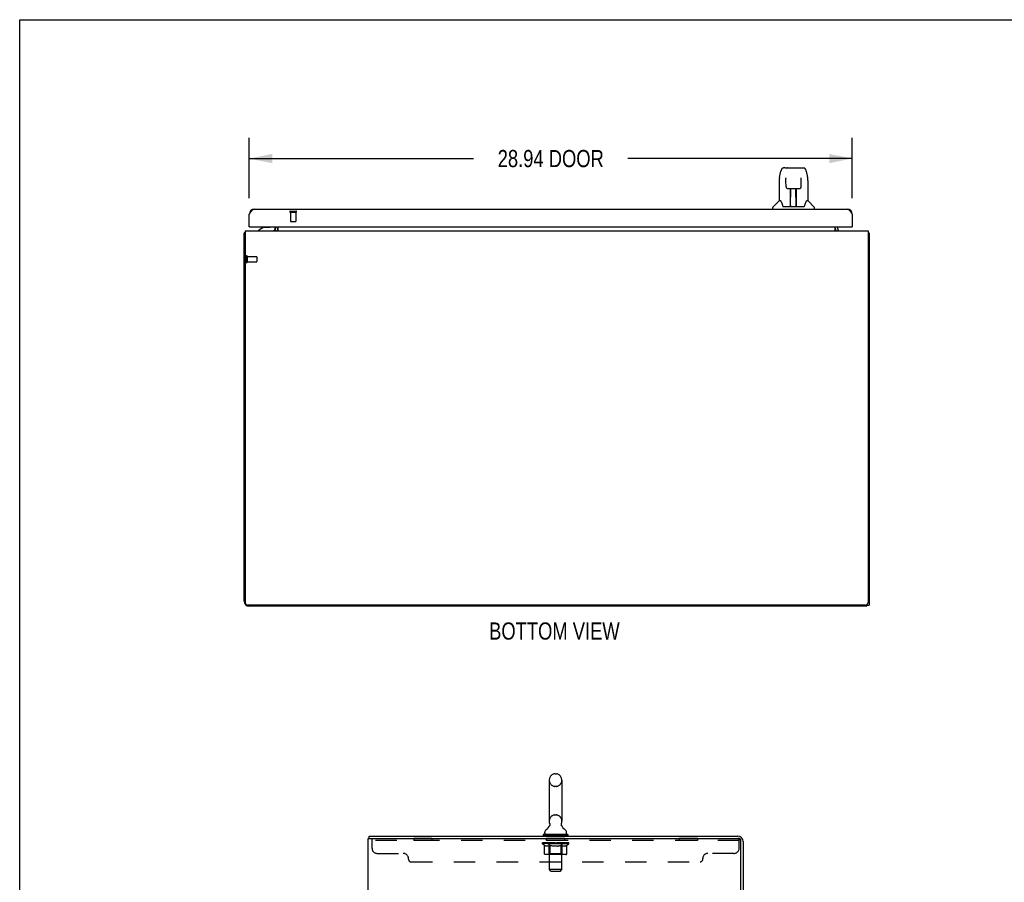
# Model space of a CAD drawing. Header units: inches. Extents: x 0 to 187, y 0 to 121.
# Tile 38 of 44: x 0 to 47, y 79 to 121. Entities that reach past the tile are written whole.
import ezdxf

# ---------------------------------------------------------------- set-up
doc = ezdxf.new("R2010")
doc.units = ezdxf.units.IN
doc.header["$LTSCALE"] = 10.270299
doc.header["$MEASUREMENT"] = 0
doc.linetypes.add('HIDDEN', pattern=[0.2, 0.1, -0.1])
doc.layers.get('0').update_dxf_attribs({"linetype": 'CONTINUOUS'})
for name, color, linetype in [('02___PRT_ALL_AXES', 7, 'CONTINUOUS'), ('DEFAULT_2', 8, 'HIDDEN'), ('DIMENSIONS', 7, 'CONTINUOUS')]:
    doc.layers.add(name, color=color, linetype=linetype)
doc.styles.get("Standard").update_dxf_attribs({"font": 'txt', "width": 0.8})
doc.dimstyles.new('DIMSTYLE_1', dxfattribs={"dimtxt": 0.823821, "dimasz": 1.098428, "dimexe": 0.09, "dimexo": 0.07, "dimgap": 0.0375, "dimtad": 0, "dimtih": 1, "dimtoh": 1, "dimzin": 4, "dimdsep": 46, "dimtxsty": 'Standard', "dimblk": '_FILLED', "dimblk1": '_FILLED', "dimblk2": '_FILLED', "dimcen": 0.09, "dimadec": 0, "dimazin": 0, "dimtfac": 1, "dimtofl": 0, "dimtmove": 0, "dimatfit": 3, "dimldrblk": '_FILLED', "dimfxl": 0, "dimtolj": 1, "dimtzin": 4, "dimarcsym": 0})

# ---------------------------------------------------------------- blocks, each defined once
blk = doc.blocks.new('_FILLED')
at = {"color": 0, "linetype": 'ByBlock'}
blk.add_solid([(0, 0), (-1, 0.2), (-1, -0.2)], dxfattribs=at)
blk = doc.blocks.new('*D3')
at = {"layer": 'DIMENSIONS', "color": 2, "linetype": 'Continuous'}
for p, q in [((11.022, 112.266), (11.022, 115.154)), ((39.96, 112.266), (39.96, 115.154)), ((11.022, 114.166), (21.784, 114.166)), ((39.96, 114.166), (29.198, 114.166))]:
    blk.add_line(p, q, dxfattribs=at)
at = {"layer": 'DIMENSIONS', "color": 2, "linetype": 'Continuous', "xscale": 1.0984277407, "yscale": 1.0984277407, "zscale": 1.0984277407, "rotation": 180}
blk.add_blockref('_FILLED', (11.022, 114.166), dxfattribs=at)
at = {"layer": 'DIMENSIONS', "color": 2, "linetype": 'Continuous', "xscale": 1.0984277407, "yscale": 1.0984277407, "zscale": 1.0984277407}
blk.add_blockref('_FILLED', (39.96, 114.166), dxfattribs=at)
at = {"layer": 'DIMENSIONS', "color": 2, "linetype": 'Continuous', "insert": (25.491, 114.577), "char_height": 0.8238, "width": 6.59057, "attachment_point": 2, "line_spacing_factor": 0.9}
blk.add_mtext('28.94 DOOR', dxfattribs=at)

msp = doc.modelspace()

# ---------------------------------------------------------------- linework, layer by layer
at = {"color": 7, "linetype": 'Continuous'}
for p, q in [((0, 0), (0, 120.827)), ((0, 120.827), (186.733, 120.827)), ((36.473, 113.252), (36.538, 113.558)), ((36.743, 113.712), (36.662, 113.712)), ((36.744, 113.712), (37.632, 113.712)), ((36.749, 113.712), (36.747, 113.712)), ((36.854, 113.724), (37.44, 113.724)), ((37.756, 113.558), (37.821, 113.252)), ((36.458, 113.109), (36.458, 112.137)), ((36.781, 113.2), (36.761, 113.2)), ((36.78, 113.237), (36.78, 113.233)), ((36.78, 113.233), (36.78, 113.229)), ((36.78, 113.229), (36.78, 113.221)), ((36.78, 113.221), (36.78, 113.211)), ((36.782, 113.089), (36.78, 113.211)), ((36.787, 112.806), (36.782, 113.089)), ((37.507, 112.806), (37.514, 113.218)), ((37.533, 113.2), (37.513, 113.2)), ((37.514, 113.226), (37.514, 113.231)), ((37.514, 113.218), (37.514, 113.226)), ((37.827, 113.221), (37.821, 113.252)), ((37.836, 113.109), (37.836, 112.137)), ((36.859, 112.728), (36.867, 112.728)), ((36.868, 112.728), (36.988, 112.728)), ((36.998, 111.882), (37.013, 112.729)), ((37.005, 112.313), (37.005, 112.729)), ((37.01, 112.582), (37.005, 112.582)), ((37.009, 112.504), (37.005, 112.504)), ((37.008, 112.492), (37.005, 112.492)), ((37.024, 112.729), (37.27, 112.729)), ((37.273, 111.862), (37.258, 112.729)), ((37.289, 112.582), (37.26, 112.582)), ((37.289, 112.504), (37.262, 112.504)), ((37.289, 112.492), (37.262, 112.492)), ((37.289, 111.862), (37.289, 112.729)), ((37.306, 112.728), (37.426, 112.728)), ((36.452, 112.132), (36.155, 111.834)), ((36.531, 112.137), (36.458, 112.137)), ((36.528, 112.137), (36.533, 112.128)), ((37.266, 112.263), (37.289, 112.263)), ((37.289, 112.259), (37.266, 112.259)), ((37.761, 112.127), (37.766, 112.136)), ((37.836, 112.137), (37.763, 112.137)), ((37.842, 112.132), (38.139, 111.834)), ((36.143, 111.744), (36.143, 111.806)), ((36.594, 111.973), (36.608, 111.925)), ((36.608, 111.925), (36.611, 111.918)), ((36.626, 111.885), (36.631, 111.878)), ((36.661, 111.862), (37.633, 111.862)), ((36.999, 111.934), (36.998, 111.908)), ((37.005, 111.862), (37.005, 111.866)), ((37.272, 111.908), (37.272, 111.934)), ((37.683, 111.917), (37.686, 111.925)), ((38.151, 111.744), (38.151, 111.806)), ((11.042, 110.89), (11.022, 110.89)), ((11.721, 110.867), (11.483, 110.729)), ((11.483, 110.69), (11.483, 110.729)), ((11.619, 110.808), (11.619, 110.819)), ((11.619, 110.819), (11.639, 110.819)), ((11.721, 110.867), (11.995, 110.867)), ((12.251, 110.729), (12.251, 110.729)), ((12.288, 110.691), (12.254, 110.726)), ((12.27, 110.847), (12.27, 110.89)), ((39.256, 110.691), (39.29, 110.726)), ((39.94, 110.89), (39.96, 110.89)), ((10.824, 110.586), (10.772, 110.586)), ((40.72, 110.586), (40.772, 110.586)), ((40.668, 92.69), (40.668, 92.765)), ((40.668, 92.742), (40.772, 92.742)), ((25.68, 84.646), (25.767, 84.646)), ((25.417, 84.346), (25.417, 82.371)), ((26.029, 84.346), (26.029, 82.371)), ((25.2, 81.799), (25.2, 81.839)), ((25.432, 82.152), (25.43, 82.147)), ((26.246, 81.799), (26.246, 81.839)), ((16.775, 81.548), (16.775, 81.652)), ((25.128, 81.73), (25.128, 81.688)), ((26.318, 81.73), (25.128, 81.73)), ((26.318, 81.688), (25.128, 81.688)), ((25.173, 81.688), (25.173, 81.652)), ((26.273, 81.688), (26.273, 81.652)), ((26.318, 81.73), (26.318, 81.688))]:
    msp.add_line(p, q, dxfattribs=at)
at = {"color": 3, "linetype": 'Continuous'}
for p, q in [((11.269, 111.744), (39.713, 111.744)), ((11.022, 110.89), (11.022, 111.497)), ((39.96, 111.497), (39.96, 110.89)), ((10.824, 110.69), (10.824, 92.867)), ((10.824, 110.69), (40.72, 110.69)), ((11.042, 110.89), (39.94, 110.89)), ((12.251, 110.729), (12.252, 110.728)), ((12.252, 110.728), (12.252, 110.727)), ((12.252, 110.727), (12.257, 110.721)), ((12.257, 110.721), (12.259, 110.719)), ((12.293, 110.832), (12.293, 110.89)), ((12.397, 110.89), (12.397, 110.69)), ((39.147, 110.69), (39.147, 110.89)), ((39.251, 110.89), (39.251, 110.832)), ((39.292, 110.727), (39.287, 110.721)), ((39.293, 110.729), (39.292, 110.728)), ((39.292, 110.728), (39.292, 110.727)), ((40.72, 110.69), (40.72, 92.867)), ((10.772, 92.936), (10.772, 110.586)), ((40.772, 110.586), (40.772, 92.742)), ((40.595, 92.742), (10.949, 92.742)), ((40.668, 92.69), (11.019, 92.69)), ((16.723, 9.756), (16.723, 81.548)), ((16.723, 81.548), (34.476, 81.548)), ((16.775, 81.652), (34.477, 81.652)), ((34.619, 78.4), (34.619, 81.405)), ((34.723, 81.406), (34.723, 78.399))]:
    msp.add_line(p, q, dxfattribs=at)
at = {"color": 7, "linetype": 'Continuous'}
for points in [[(36.662, 113.712), (36.658, 113.712), (36.643, 113.71), (36.628, 113.706), (36.614, 113.699), (36.602, 113.69), (36.591, 113.68), (36.582, 113.669), (36.573, 113.657), (36.566, 113.643), (36.559, 113.629), (36.553, 113.612), (36.547, 113.594), (36.542, 113.573), (36.538, 113.558)], [(37.732, 113.635), (37.726, 113.647), (37.719, 113.659), (37.712, 113.669), (37.704, 113.679), (37.694, 113.688), (37.684, 113.696), (37.672, 113.703), (37.66, 113.708), (37.646, 113.711), (37.632, 113.712)], [(37.756, 113.558), (37.753, 113.57), (37.748, 113.589), (37.743, 113.606), (37.738, 113.621), (37.732, 113.635)], [(36.473, 113.252), (36.467, 113.22), (36.462, 113.178), (36.459, 113.136), (36.458, 113.109)], [(36.779, 113.241), (36.779, 113.241), (36.779, 113.241), (36.779, 113.241), (36.78, 113.24), (36.78, 113.239), (36.78, 113.238), (36.78, 113.237)], [(37.514, 113.231), (37.514, 113.235), (37.514, 113.237), (37.514, 113.238), (37.514, 113.239), (37.515, 113.24), (37.515, 113.241), (37.515, 113.241)], [(37.836, 113.109), (37.835, 113.137), (37.832, 113.179), (37.827, 113.221)], [(36.787, 112.806), (36.789, 112.794), (36.792, 112.781), (36.797, 112.769), (36.805, 112.758), (36.814, 112.748), (36.824, 112.741), (36.835, 112.735), (36.847, 112.73), (36.859, 112.728)], [(36.988, 112.728), (36.991, 112.728), (37, 112.728), (37.009, 112.729)], [(37.009, 112.729), (37.018, 112.729), (37.024, 112.729)], [(37.27, 112.729), (37.278, 112.729), (37.287, 112.729)], [(37.287, 112.729), (37.295, 112.728), (37.304, 112.728), (37.306, 112.728)], [(37.427, 112.728), (37.436, 112.728), (37.448, 112.731), (37.46, 112.735), (37.471, 112.741), (37.482, 112.749), (37.49, 112.759), (37.497, 112.77), (37.503, 112.782), (37.506, 112.795), (37.507, 112.806)], [(36.533, 112.128), (36.547, 112.1), (36.562, 112.064), (36.577, 112.022), (36.594, 111.973)], [(37.686, 111.925), (37.7, 111.971), (37.716, 112.02), (37.731, 112.062), (37.747, 112.099), (37.761, 112.127)], [(36.611, 111.918), (36.616, 111.905), (36.621, 111.894), (36.626, 111.885)], [(36.631, 111.878), (36.637, 111.872), (36.644, 111.867), (36.651, 111.863), (36.659, 111.862), (36.661, 111.862)], [(37.633, 111.862), (37.634, 111.862), (37.642, 111.863), (37.65, 111.866), (37.657, 111.871)], [(37.657, 111.871), (37.663, 111.877), (37.668, 111.885)], [(37.668, 111.885), (37.673, 111.894), (37.678, 111.904), (37.683, 111.917)], [(25.437, 82.264), (25.438, 82.26), (25.44, 82.255), (25.441, 82.25), (25.442, 82.245), (25.443, 82.24), (25.444, 82.235), (25.445, 82.23), (25.445, 82.225), (25.446, 82.22), (25.446, 82.215), (25.446, 82.21), (25.446, 82.205), (25.445, 82.2), (25.445, 82.195), (25.444, 82.19), (25.443, 82.185), (25.442, 82.18), (25.441, 82.175), (25.439, 82.17), (25.438, 82.166), (25.436, 82.161), (25.434, 82.156), (25.432, 82.152)], [(26.017, 82.147), (26.015, 82.152), (26.013, 82.156), (26.011, 82.161), (26.009, 82.166), (26.007, 82.17), (26.006, 82.175), (26.005, 82.18), (26.004, 82.185), (26.003, 82.19), (26.002, 82.195), (26.001, 82.2), (26.001, 82.205), (26.001, 82.21), (26.001, 82.215), (26.001, 82.22), (26.001, 82.225), (26.002, 82.23), (26.003, 82.235), (26.003, 82.24), (26.004, 82.245), (26.006, 82.25), (26.007, 82.255), (26.009, 82.26), (26.01, 82.264)]]:
    msp.add_lwpolyline(points, dxfattribs=at)
at = {"color": 3, "linetype": 'Continuous'}
for points in [[(11.022, 111.497), (11.032, 111.513), (11.043, 111.529), (11.053, 111.545), (11.063, 111.561), (11.073, 111.576), (11.084, 111.592), (11.094, 111.606), (11.104, 111.621), (11.114, 111.634), (11.125, 111.647), (11.135, 111.66), (11.145, 111.672), (11.156, 111.683), (11.166, 111.693), (11.176, 111.702), (11.186, 111.711), (11.197, 111.718), (11.207, 111.725), (11.217, 111.731), (11.227, 111.735), (11.238, 111.739), (11.248, 111.742), (11.258, 111.743), (11.269, 111.744)], [(39.713, 111.744), (39.723, 111.743), (39.734, 111.742), (39.744, 111.739), (39.754, 111.735), (39.764, 111.731), (39.775, 111.725), (39.785, 111.718), (39.795, 111.711), (39.805, 111.702), (39.816, 111.693), (39.826, 111.683), (39.836, 111.672), (39.847, 111.66), (39.857, 111.647), (39.867, 111.634), (39.877, 111.621), (39.888, 111.606), (39.898, 111.592), (39.908, 111.576), (39.918, 111.561), (39.929, 111.545), (39.939, 111.529), (39.949, 111.513), (39.96, 111.497)], [(10.808, 110.602), (10.8, 110.6), (10.796, 110.599), (10.793, 110.598), (10.79, 110.598), (10.787, 110.597), (10.784, 110.596), (10.781, 110.595), (10.779, 110.594), (10.777, 110.593), (10.776, 110.592), (10.774, 110.591), (10.773, 110.59), (10.773, 110.589), (10.772, 110.587), (10.772, 110.586)], [(10.824, 110.606), (10.824, 110.606), (10.82, 110.604), (10.816, 110.603), (10.812, 110.602), (10.808, 110.602)], [(12.25, 110.73), (12.25, 110.73), (12.25, 110.73), (12.251, 110.729), (12.251, 110.729)], [(12.259, 110.719), (12.26, 110.717), (12.262, 110.715), (12.263, 110.713), (12.265, 110.71)], [(12.265, 110.71), (12.267, 110.708), (12.27, 110.706), (12.272, 110.703), (12.274, 110.701), (12.276, 110.699), (12.279, 110.697)], [(12.279, 110.697), (12.281, 110.695), (12.283, 110.693), (12.286, 110.692), (12.288, 110.691)], [(39.281, 110.713), (39.279, 110.71), (39.277, 110.708), (39.275, 110.706), (39.272, 110.703), (39.27, 110.701), (39.268, 110.699), (39.265, 110.696), (39.263, 110.695), (39.261, 110.693), (39.258, 110.692), (39.256, 110.691)], [(39.287, 110.721), (39.285, 110.719), (39.284, 110.717), (39.282, 110.715), (39.281, 110.713)], [(39.294, 110.73), (39.294, 110.73), (39.294, 110.73), (39.293, 110.729), (39.293, 110.729)], [(40.72, 110.606), (40.72, 110.606), (40.724, 110.604), (40.728, 110.603), (40.732, 110.602), (40.737, 110.602), (40.744, 110.6)], [(40.744, 110.6), (40.748, 110.599), (40.751, 110.598), (40.754, 110.598), (40.757, 110.597), (40.76, 110.596), (40.763, 110.595), (40.765, 110.594), (40.767, 110.593), (40.769, 110.592), (40.77, 110.591), (40.771, 110.59), (40.771, 110.589), (40.772, 110.587), (40.772, 110.586)]]:
    msp.add_lwpolyline(points, dxfattribs=at)
at = {"color": 7, "linetype": 'Continuous'}
for centre, radius, start, end in [((36.854, 113.704), 0.0197, 90, 156.393), ((37.44, 113.704), 0.0197, 23.607, 90), ((36.466, 112.118), 0.0197, 97.5, 135), ((37.828, 112.118), 0.0197, 45, 82.5), ((36.182, 111.806), 0.0394, 135, 180), ((37.017, 111.882), 0.0197, 179, 270), ((37.017, 111.882), 0.0197, 260.739, 269.9232), ((37.253, 111.882), 0.0197, 270, 1), ((37.253, 111.882), 0.0197, 270.0771, 272.6469), ((38.112, 111.806), 0.0394, 0, 45), ((11.734, 110.804), 0.116, 132.3901, 172.413), ((11.995, 110.965), 0.0984, 270, 309.7551), ((11.94, 110.804), 0.116, 37.5313, 47.6099), ((12.113, 110.847), 0.157, 270, 360), ((12.151, 110.832), 0.246, 324.6735, 360), ((39.394, 110.832), 0.246, 180, 215.3265), ((25.723, 84.346), 0.306, 105.6303, 180), ((25.68, 84.502), 0.144, 90, 105.6303), ((25.767, 84.502), 0.144, 74.3697, 90), ((25.723, 84.346), 0.306, 0, 74.3697), ((25.723, 82.371), 0.306, 180, 200.4871), ((25.723, 82.371), 0.306, 339.5129, 360), ((25.344, 81.839), 0.144, 124.6626, 180), ((25.269, 81.799), 0.069, 180, 270), ((24.965, 82.387), 0.523, 304.6624, 336.9318), ((26.482, 82.387), 0.523, 203.0682, 235.3376), ((26.177, 81.799), 0.069, 270, 360), ((26.103, 81.839), 0.144, 0, 55.3374)]:
    msp.add_arc(centre, radius, start, end, dxfattribs=at)
at = {"color": 3, "linetype": 'Continuous'}
for centre, radius, start, end in [((11.269, 111.497), 0.246, 90, 180), ((39.713, 111.497), 0.246, 0, 90), ((11.042, 110.91), 0.02, 180, 270), ((12.151, 110.832), 0.142, 270, 360), ((39.394, 110.832), 0.142, 180, 270), ((39.94, 110.91), 0.02, 270, 360), ((11.019, 92.936), 0.246, 180, 270), ((10.949, 92.867), 0.125, 180, 270), ((40.595, 92.867), 0.125, 270, 360), ((34.476, 81.405), 0.143, 0, 90), ((34.477, 81.406), 0.246, 0, 90)]:
    msp.add_arc(centre, radius, start, end, dxfattribs=at)
at = {"color": 7, "linetype": 'Continuous'}
for centre, start_param, end_param in [((36.997, 111.901), -2.940151, -2.835574), ((37.273, 111.901), -3.447611, -3.141593)]:
    msp.add_ellipse(centre, major_axis=(0, 0.0394), ratio=1, start_param=start_param, end_param=end_param, dxfattribs=at)
at = {"layer": '02___PRT_ALL_AXES', "color": 8, "linetype": 'HIDDEN'}
for p, q in [((13.002, 111.597), (13.002, 111.15)), ((13.002, 111.597), (13.25, 111.597)), ((13.25, 111.597), (13.25, 111.15)), ((10.919, 109.46), (10.919, 109.212)), ((10.919, 109.46), (11.366, 109.46)), ((10.919, 109.212), (11.366, 109.212)), ((18.911, 81.548), (18.911, 81.444)), ((19.786, 81.548), (18.911, 81.548)), ((19.786, 81.444), (18.911, 81.444)), ((19.786, 81.548), (19.786, 81.444)), ((25.286, 81.444), (25.286, 81.548)), ((26.161, 81.548), (25.286, 81.548)), ((26.161, 81.444), (25.286, 81.444)), ((26.161, 81.444), (26.161, 81.548)), ((31.661, 81.548), (31.661, 81.444)), ((32.536, 81.548), (31.661, 81.548)), ((32.536, 81.444), (31.661, 81.444)), ((32.536, 81.548), (32.536, 81.444))]:
    msp.add_line(p, q, dxfattribs=at)
at = {"layer": 'DEFAULT_2', "color": 8, "linetype": 'HIDDEN'}
for p, q in [((12.984, 111.64), (13.268, 111.64)), ((12.984, 111.597), (13.268, 111.597)), ((13.012, 111.14), (13.24, 111.14)), ((10.876, 109.478), (10.876, 109.194)), ((10.919, 109.478), (10.919, 109.194)), ((11.376, 109.45), (11.376, 109.222)), ((25.68, 84.046), (25.767, 84.046)), ((25.68, 82.671), (25.767, 82.671)), ((16.911, 81.078), (16.911, 81.548)), ((34.536, 81.444), (16.911, 81.444)), ((25.09, 81.283), (25.09, 81.33)), ((25.1, 81.324), (25.1, 81.33)), ((25.108, 81.32), (25.108, 81.324)), ((25.108, 81.32), (26.338, 81.32)), ((25.117, 81.32), (25.117, 81.324)), ((25.118, 81.32), (25.118, 81.324)), ((25.128, 81.324), (25.128, 81.33)), ((25.145, 81.32), (25.145, 81.324)), ((25.146, 81.32), (25.146, 81.324)), ((25.175, 81.324), (25.175, 81.33)), ((25.189, 81.32), (25.189, 81.324)), ((25.192, 81.32), (25.192, 81.324)), ((25.396, 81.323), (25.195, 81.323)), ((25.238, 81.324), (25.238, 81.33)), ((25.24, 81.32), (25.24, 81.323)), ((25.24, 81.32), (25.24, 81.323)), ((25.243, 81.32), (25.243, 81.323)), ((25.25, 81.32), (25.25, 81.324)), ((25.251, 81.32), (25.251, 81.323)), ((25.254, 81.32), (25.254, 81.324)), ((25.257, 81.32), (25.257, 81.324)), ((25.262, 81.32), (25.262, 81.323)), ((25.276, 81.32), (25.276, 81.323)), ((25.294, 81.32), (25.294, 81.326)), ((25.294, 81.32), (25.294, 81.323)), ((25.315, 81.32), (25.315, 81.323)), ((25.315, 81.32), (25.315, 81.323)), ((25.316, 81.324), (25.316, 81.33)), ((25.326, 81.32), (25.326, 81.324)), ((25.33, 81.32), (25.33, 81.324)), ((25.339, 81.32), (25.339, 81.323)), ((25.351, 81.32), (25.351, 81.327)), ((25.366, 81.32), (25.366, 81.323)), ((25.369, 81.32), (25.369, 81.323)), ((25.396, 81.32), (25.396, 81.323)), ((25.398, 81.73), (25.398, 81.652)), ((25.463, 81.323), (25.401, 81.323)), ((25.407, 81.324), (25.407, 81.33)), ((25.413, 81.32), (25.413, 81.324)), ((25.418, 81.32), (25.418, 81.324)), ((25.423, 80.049), (25.423, 81.696)), ((25.424, 81.32), (25.424, 81.329)), ((25.428, 81.32), (25.428, 81.323)), ((25.439, 81.32), (25.439, 81.323)), ((25.463, 81.32), (25.463, 81.323)), ((25.538, 81.323), (25.479, 81.323)), ((25.499, 81.32), (25.499, 81.323)), ((25.507, 81.324), (25.507, 81.33)), ((25.51, 81.32), (25.51, 81.324)), ((25.513, 81.32), (25.513, 81.33)), ((25.516, 81.32), (25.516, 81.324)), ((25.523, 81.32), (25.523, 81.324)), ((25.538, 81.32), (25.538, 81.323)), ((25.619, 81.323), (25.564, 81.323)), ((25.577, 81.32), (25.577, 81.323)), ((25.609, 81.323), (25.723, 81.33)), ((25.613, 81.324), (25.613, 81.33)), ((25.614, 81.33), (25.613, 81.33)), ((25.614, 81.324), (25.614, 81.33)), ((25.614, 81.32), (25.614, 81.324)), ((25.618, 81.32), (25.618, 81.324)), ((25.619, 81.32), (25.619, 81.324)), ((25.619, 81.32), (25.619, 81.323)), ((25.702, 81.323), (25.654, 81.323)), ((25.66, 81.32), (25.66, 81.323)), ((25.703, 81.32), (25.703, 81.323)), ((25.721, 81.324), (25.721, 81.324)), ((25.721, 81.32), (25.721, 81.324)), ((25.721, 81.32), (25.721, 81.324)), ((25.723, 81.324), (25.723, 81.33)), ((25.723, 81.33), (25.838, 81.323)), ((25.726, 81.32), (25.726, 81.324)), ((25.726, 81.32), (25.726, 81.324)), ((25.726, 81.324), (25.726, 81.324)), ((25.744, 81.32), (25.744, 81.323)), ((25.744, 81.323), (25.792, 81.323)), ((25.787, 81.32), (25.787, 81.323)), ((25.827, 81.32), (25.827, 81.324)), ((25.828, 81.32), (25.828, 81.323)), ((25.828, 81.323), (25.882, 81.323)), ((25.829, 81.32), (25.829, 81.324)), ((25.833, 81.324), (25.833, 81.33)), ((25.833, 81.324), (25.833, 81.33)), ((25.833, 81.33), (25.833, 81.33)), ((25.833, 81.32), (25.833, 81.324)), ((25.869, 81.32), (25.869, 81.323)), ((25.908, 81.32), (25.908, 81.323)), ((25.908, 81.323), (25.967, 81.323)), ((25.924, 81.32), (25.924, 81.324)), ((25.931, 81.32), (25.931, 81.324)), ((25.934, 81.32), (25.934, 81.33)), ((25.936, 81.32), (25.936, 81.324)), ((25.94, 81.324), (25.94, 81.33)), ((25.947, 81.32), (25.947, 81.323)), ((25.983, 81.32), (25.983, 81.323)), ((25.983, 81.323), (26.045, 81.323)), ((26.007, 81.32), (26.007, 81.323)), ((26.018, 81.32), (26.018, 81.323)), ((26.022, 81.32), (26.022, 81.329)), ((26.023, 80.049), (26.023, 81.696)), ((26.028, 81.32), (26.028, 81.324)), ((26.033, 81.32), (26.033, 81.324)), ((26.04, 81.324), (26.04, 81.33)), ((26.048, 81.73), (26.048, 81.652)), ((26.05, 81.32), (26.05, 81.323)), ((26.05, 81.323), (26.357, 81.323)), ((26.077, 81.32), (26.077, 81.323)), ((26.081, 81.32), (26.081, 81.323)), ((26.096, 81.32), (26.096, 81.327)), ((26.107, 81.32), (26.107, 81.323)), ((26.117, 81.32), (26.117, 81.324)), ((26.121, 81.32), (26.121, 81.324)), ((26.13, 81.324), (26.13, 81.33)), ((26.132, 81.32), (26.132, 81.323)), ((26.132, 81.32), (26.132, 81.323)), ((26.152, 81.32), (26.152, 81.326)), ((26.153, 81.32), (26.153, 81.323)), ((26.171, 81.32), (26.171, 81.323)), ((26.185, 81.32), (26.185, 81.323)), ((26.189, 81.32), (26.189, 81.324)), ((26.193, 81.32), (26.193, 81.324)), ((26.196, 81.32), (26.196, 81.324)), ((26.196, 81.32), (26.196, 81.323)), ((26.203, 81.32), (26.203, 81.323)), ((26.206, 81.32), (26.206, 81.323)), ((26.207, 81.32), (26.207, 81.323)), ((26.208, 81.324), (26.208, 81.33)), ((26.235, 81.327), (26.356, 81.328)), ((26.235, 81.323), (26.235, 81.327)), ((26.255, 81.32), (26.255, 81.324)), ((26.257, 81.32), (26.257, 81.324)), ((26.272, 81.324), (26.272, 81.33)), ((26.3, 81.32), (26.3, 81.324)), ((26.302, 81.32), (26.302, 81.324)), ((26.318, 81.324), (26.318, 81.33)), ((26.328, 81.32), (26.328, 81.324)), ((26.329, 81.32), (26.329, 81.324)), ((26.338, 81.32), (26.338, 81.324)), ((26.347, 81.324), (26.347, 81.33)), ((26.356, 81.323), (26.356, 81.328)), ((26.357, 81.283), (26.357, 81.324)), ((34.476, 81.548), (34.536, 81.548)), ((34.536, 81.078), (34.536, 81.548)), ((17.161, 80.828), (18.411, 80.828)), ((25.189, 81.214), (25.09, 81.283)), ((26.357, 81.283), (25.09, 81.283)), ((25.189, 80.809), (25.189, 81.214)), ((25.189, 81.214), (25.203, 81.205)), ((25.217, 81.196), (25.203, 81.205)), ((25.231, 81.189), (25.217, 81.196)), ((25.244, 81.182), (25.231, 81.189)), ((25.258, 81.177), (25.244, 81.182)), ((25.271, 81.172), (25.257, 81.177)), ((25.375, 81.172), (25.271, 81.172)), ((25.375, 81.172), (25.388, 81.177)), ((25.402, 81.182), (25.388, 81.177)), ((25.415, 81.189), (25.402, 81.182)), ((25.411, 80.812), (25.411, 81.28)), ((25.429, 81.196), (25.415, 81.189)), ((25.443, 81.205), (25.429, 81.196)), ((25.457, 81.214), (25.443, 81.205)), ((25.457, 80.809), (25.457, 81.214)), ((25.457, 81.214), (25.486, 81.205)), ((25.514, 81.196), (25.485, 81.205)), ((25.542, 81.189), (25.514, 81.196)), ((25.57, 81.182), (25.542, 81.189)), ((25.597, 81.176), (25.569, 81.182)), ((25.624, 81.172), (25.597, 81.177)), ((25.822, 81.172), (25.624, 81.172)), ((25.822, 81.172), (25.85, 81.177)), ((25.878, 81.182), (25.85, 81.177)), ((25.906, 81.189), (25.878, 81.182)), ((25.935, 81.197), (25.906, 81.189)), ((25.963, 81.205), (25.934, 81.197)), ((25.992, 81.215), (25.963, 81.205)), ((25.992, 80.809), (25.992, 81.215)), ((25.992, 81.215), (26.007, 81.205)), ((26.022, 81.196), (26.007, 81.205)), ((26.036, 81.189), (26.021, 81.197)), ((26.036, 80.812), (26.036, 81.28)), ((26.05, 81.182), (26.036, 81.189)), ((26.065, 81.176), (26.05, 81.182)), ((26.079, 81.172), (26.064, 81.176)), ((26.173, 81.172), (26.079, 81.172)), ((26.173, 81.172), (26.187, 81.177)), ((26.201, 81.182), (26.187, 81.176)), ((26.216, 81.189), (26.201, 81.182)), ((26.23, 81.197), (26.215, 81.189)), ((26.245, 81.206), (26.23, 81.197)), ((26.26, 81.216), (26.245, 81.206)), ((26.26, 81.216), (26.357, 81.283)), ((26.26, 80.809), (26.26, 81.216)), ((34.286, 80.828), (33.036, 80.828)), ((18.661, 80.548), (18.661, 80.578)), ((18.786, 80.423), (32.661, 80.423)), ((26.217, 80.772), (25.232, 80.772)), ((25.411, 80.812), (25.371, 80.772)), ((26.036, 80.812), (25.411, 80.812)), ((25.468, 80.776), (25.466, 80.779)), ((25.476, 80.772), (25.473, 80.773)), ((26.036, 80.812), (26.076, 80.772)), ((32.786, 80.548), (32.786, 80.578)), ((25.492, 79.98), (25.423, 80.049)), ((26.023, 80.049), (25.423, 80.049)), ((25.492, 79.98), (25.954, 79.98)), ((25.954, 79.98), (26.023, 80.049))]:
    msp.add_line(p, q, dxfattribs=at)
for points in [[(25.232, 80.772), (25.227, 80.772), (25.222, 80.773), (25.217, 80.774), (25.212, 80.776), (25.207, 80.779), (25.203, 80.782), (25.199, 80.785), (25.196, 80.789), (25.193, 80.794), (25.191, 80.799), (25.19, 80.804), (25.189, 80.809)], [(25.458, 80.799), (25.457, 80.804), (25.457, 80.809)], [(25.459, 80.794), (25.458, 80.799), (25.457, 80.804), (25.457, 80.809)], [(25.471, 80.774), (25.468, 80.776), (25.466, 80.779), (25.464, 80.782), (25.462, 80.785), (25.46, 80.789), (25.459, 80.794)], [(25.464, 80.782), (25.462, 80.785), (25.46, 80.789)], [(25.478, 80.772), (25.476, 80.772), (25.473, 80.773), (25.471, 80.774)], [(25.971, 80.772), (25.973, 80.772), (25.976, 80.773), (25.978, 80.774), (25.981, 80.776), (25.983, 80.779), (25.985, 80.782), (25.987, 80.785), (25.989, 80.789), (25.99, 80.794), (25.991, 80.799), (25.992, 80.804), (25.992, 80.809)], [(26.217, 80.772), (26.222, 80.772), (26.227, 80.773), (26.232, 80.774), (26.237, 80.776), (26.242, 80.779), (26.246, 80.782), (26.25, 80.785), (26.253, 80.789), (26.256, 80.794), (26.258, 80.799), (26.259, 80.804), (26.26, 80.809)]]:
    msp.add_lwpolyline(points, dxfattribs=at)
for centre, radius, start, end in [((12.984, 111.618), 0.0215, 90, 270), ((13.268, 111.618), 0.0215, 270, 90), ((13.012, 111.15), 0.01, 180, 270), ((13.24, 111.15), 0.01, 270, 360), ((10.898, 109.478), 0.0215, 0, 180), ((10.898, 109.194), 0.0215, 180, 360), ((11.366, 109.45), 0.01, 0, 90), ((11.366, 109.222), 0.01, 270, 360), ((25.723, 84.346), 0.306, 180, 254.3697), ((25.723, 84.346), 0.306, 285.6303, 360), ((25.68, 84.189), 0.144, 254.3697, 270), ((25.767, 84.189), 0.144, 270, 285.6303), ((25.723, 82.371), 0.306, 105.6303, 180), ((25.68, 82.527), 0.144, 90, 105.6303), ((25.767, 82.527), 0.144, 74.3697, 90), ((25.723, 82.371), 0.306, 0, 74.3697), ((25.371, 81.28), 0.0398, 0, 90), ((25.389, 81.696), 0.0345, 0, 90), ((26.058, 81.696), 0.0345, 90, 180), ((26.076, 81.28), 0.0398, 90, 180), ((17.161, 81.078), 0.25, 180, 270), ((18.411, 80.578), 0.25, 0, 90), ((33.036, 80.578), 0.25, 90, 180), ((34.286, 81.078), 0.25, 270, 360), ((18.786, 80.548), 0.125, 180, 270), ((32.661, 80.548), 0.125, 270, 360)]:
    msp.add_arc(centre, radius, start, end, dxfattribs=at)
for centre, major_axis, ratio, start_param, end_param in [((25.723, 81.33), (0.633, 0.007), 0.05963, 2.96643, 3.140963), ((25.07, 81.318), (0.198, 0), 0.060556, 0.430652, 1.470503), ((25.723, 81.33), (0.633, 0), 0.060556, 3.141593, 3.316126), ((25.07, 81.312), (0.198, 0.002), 0.05963, 1.376596, 1.469874), ((25.723, 81.33), (0.633, 0.013), 0.05688, 2.791345, 2.965878), ((25.114, 81.318), (0.198, -0.002), 0.05963, 0.605815, 1.645666), ((25.046, 81.318), (0.198, 0.002), 0.05963, 0.25549, 1.295341), ((25.723, 81.33), (0.633, -0.007), 0.05963, -2.96643, -2.791898), ((25.114, 81.312), (0.198, 0), 0.060556, 1.551758, 1.645036), ((25.046, 81.312), (0.198, 0.004), 0.05688, 1.20151, 1.294789), ((25.116, 81.314), (0.164, 0.002), 0.05963, 1.065228, 1.614276), ((25.096, 81.314), (0.164, 0.003), 0.05688, 0.890143, 1.43919), ((25.154, 81.314), (0.164, 0), 0.060556, 1.240391, 1.789438), ((25.723, 81.33), (0.633, 0.019), 0.052395, 2.616403, 2.790936), ((25.177, 81.318), (0.198, -0.004), 0.05688, 0.7809, 1.820751), ((25.042, 81.318), (0.198, 0.004), 0.05688, 0.080405, 1.120256), ((25.723, 81.33), (0.633, -0.013), 0.05688, -2.791345, -2.616812), ((25.177, 81.312), (0.198, -0.002), 0.05963, 1.72692, 1.820198), ((25.042, 81.312), (0.198, 0.006), 0.052395, 1.026568, 1.119847), ((25.095, 81.314), (0.164, 0.005), 0.052395, 0.715201, 1.264248), ((25.209, 81.314), (0.164, -0.002), 0.05963, 1.415553, 1.9646), ((25.723, 81.33), (0.633, 0.025), 0.046319, 2.441654, 2.616187), ((25.256, 81.318), (0.198, -0.006), 0.052395, 0.955842, 1.995693), ((25.059, 81.318), (0.198, 0.006), 0.052395, -0.094537, 0.945314), ((25.723, 81.33), (0.633, -0.019), 0.052395, -2.616403, -2.44187), ((25.256, 81.312), (0.198, -0.004), 0.05688, 1.902006, 1.995284), ((25.059, 81.312), (0.198, 0.008), 0.046319, 0.851819, 0.945098), ((25.114, 81.314), (0.164, 0.006), 0.046319, 0.540452, 1.089499), ((25.28, 81.314), (0.164, -0.003), 0.05688, 1.590638, 2.139686), ((25.723, 81.33), (0.633, 0.029), 0.038841, 2.267123, 2.441656), ((25.35, 81.318), (0.198, -0.008), 0.046319, 1.130591, 2.170442), ((25.096, 81.318), (0.198, 0.008), 0.046319, -0.269286, 0.770565), ((25.723, 81.33), (0.633, -0.025), 0.046319, -2.441654, -2.267121), ((25.35, 81.312), (0.198, -0.006), 0.052395, 2.076947, 2.170226), ((25.096, 81.312), (0.198, 0.009), 0.038841, 0.677289, 0.770567), ((25.151, 81.314), (0.164, 0.008), 0.038841, 0.365921, 0.914969), ((25.365, 81.314), (0.164, -0.005), 0.052395, 1.76558, 2.314627), ((25.723, 81.33), (0.633, 0.033), 0.030195, 2.09281, 2.267343), ((25.455, 81.318), (0.198, -0.009), 0.038841, 1.305122, 2.344973), ((25.152, 81.318), (0.198, 0.009), 0.038841, -0.443817, 0.596034), ((25.723, 81.33), (0.633, -0.029), 0.038841, -2.267123, -2.092591), ((25.455, 81.312), (0.198, -0.008), 0.046319, 2.251696, 2.344975), ((25.152, 81.312), (0.198, 0.01), 0.030195, 0.502975, 0.596254), ((25.205, 81.314), (0.164, 0.009), 0.030195, 0.191608, 0.740655), ((25.46, 81.314), (0.164, -0.006), 0.046319, 1.940329, 2.489376), ((25.226, 81.318), (0.198, 0.01), 0.030195, -0.61813, 0.421721), ((25.568, 81.318), (0.198, -0.01), 0.030195, 1.479435, 2.519286), ((25.723, 81.33), (0.633, 0.036), 0.020645, 1.918687, 2.09322), ((25.723, 81.33), (0.633, -0.033), 0.030195, -2.09281, -1.918277), ((25.568, 81.312), (0.198, -0.009), 0.038841, 2.426227, 2.519505), ((25.226, 81.312), (0.198, 0.011), 0.020645, 0.328852, 0.422131), ((25.275, 81.314), (0.164, 0.009), 0.020645, 0.017485, 0.566532), ((25.564, 81.314), (0.164, -0.008), 0.038841, 2.11486, 2.663907), ((25.315, 81.318), (0.198, 0.011), 0.020645, -0.792253, 0.247598), ((25.685, 81.318), (0.198, -0.011), 0.020645, 1.653558, 2.693409), ((25.723, 81.33), (0.633, 0.038), 0.010478, 1.744704, 1.919237), ((25.723, 81.33), (0.633, -0.036), 0.020645, -1.918687, -1.744154), ((25.685, 81.312), (0.198, -0.01), 0.030195, 2.60054, 2.693819), ((25.315, 81.312), (0.198, 0.012), 0.010478, 0.154869, 0.248148), ((25.359, 81.314), (0.164, 0.01), 0.010478, 6.126688, 6.675735), ((25.672, 81.314), (0.164, -0.009), 0.030195, 2.289173, 2.83822), ((25.416, 81.318), (0.198, 0.012), 0.010478, -0.966236, -0.000846), ((25.804, 81.318), (0.198, -0.012), 0.010478, 1.827541, 2.867392), ((25.723, 81.33), (0.633, -0.038), 0.010478, -1.744704, -1.570171), ((25.804, 81.312), (0.198, -0.011), 0.020645, 2.774664, 2.867942), ((25.782, 81.314), (0.164, -0.009), 0.020645, 2.463296, 3.012344), ((25.643, 81.318), (0.198, 0.012), 0.010478, 0.274201, 1.314052), ((25.556, 81.314), (0.164, 0.01), 0.010478, -0.000483, 0.504314), ((25.526, 81.312), (0.198, 0.012), 0.010478, 0.099668, 0.192946), ((25.723, 81.33), (0.633, 0.038), 0.010478, -1.571421, -1.396888), ((25.92, 81.312), (0.198, -0.012), 0.010478, 2.948646, 3.041925), ((25.89, 81.314), (0.164, -0.01), 0.010478, 2.637279, 3.142076), ((25.761, 81.318), (0.198, 0.011), 0.020645, 0.448184, 1.488034), ((25.665, 81.314), (0.164, 0.009), 0.020645, 0.129249, 0.678296), ((25.643, 81.312), (0.198, 0.011), 0.020645, 0.273651, 0.366929), ((26.031, 81.318), (0.198, -0.012), 0.010478, -3.140747, -2.175357), ((25.723, 81.33), (0.633, 0.036), 0.020645, -1.397439, -1.222906), ((25.723, 81.33), (0.633, -0.038), 0.010478, 1.222355, 1.396888), ((25.879, 81.318), (0.198, 0.01), 0.030195, 0.622307, 1.662158), ((25.774, 81.314), (0.164, 0.009), 0.030195, 0.303372, 0.852419), ((26.088, 81.314), (0.164, -0.01), 0.010478, 2.749043, 3.29809), ((26.132, 81.318), (0.198, -0.011), 0.020645, 2.893995, 3.933846), ((25.761, 81.312), (0.198, 0.01), 0.030195, 0.447774, 0.541052), ((26.132, 81.312), (0.198, -0.012), 0.010478, 2.893445, 2.986723), ((25.723, 81.33), (0.633, 0.033), 0.030195, -1.223315, -1.048783), ((25.723, 81.33), (0.633, -0.036), 0.020645, 1.048373, 1.222906), ((25.992, 81.318), (0.198, 0.009), 0.038841, 0.79662, 1.836471), ((25.883, 81.314), (0.164, 0.008), 0.038841, 0.477686, 1.026733), ((26.172, 81.314), (0.164, -0.009), 0.020645, 2.57506, 3.124108), ((26.221, 81.318), (0.198, -0.01), 0.030195, 2.719872, 3.759723), ((26.097, 81.318), (0.198, 0.008), 0.046319, 0.971151, 2.011002), ((25.879, 81.312), (0.198, 0.009), 0.038841, 0.622087, 0.715366), ((26.221, 81.312), (0.198, -0.011), 0.020645, 2.719462, 2.812741), ((25.723, 81.33), (0.633, 0.029), 0.038841, -1.049002, -0.874469), ((25.723, 81.33), (0.633, -0.033), 0.030195, 0.87425, 1.048783), ((25.986, 81.314), (0.164, 0.006), 0.046319, 0.652216, 1.201263), ((26.19, 81.318), (0.198, 0.006), 0.052395, 1.1459, 2.185751), ((26.242, 81.314), (0.164, -0.009), 0.030195, 2.400937, 2.949985), ((26.294, 81.318), (0.198, -0.009), 0.038841, 2.545558, 3.585409), ((26.082, 81.314), (0.164, 0.005), 0.052395, 0.826965, 1.376012), ((25.992, 81.312), (0.198, 0.008), 0.046319, 0.796618, 0.889896), ((26.294, 81.312), (0.198, -0.01), 0.030195, 2.545339, 2.638617), ((26.27, 81.318), (0.198, 0.004), 0.05688, 1.320842, 2.360692), ((25.723, 81.33), (0.633, 0.025), 0.046319, -0.874471, -0.699939), ((25.723, 81.33), (0.633, -0.029), 0.038841, 0.699936, 0.874469), ((26.35, 81.318), (0.198, -0.008), 0.046319, 2.371028, 3.410879), ((26.296, 81.314), (0.164, -0.008), 0.038841, 2.226624, 2.775671), ((26.332, 81.318), (0.198, 0.002), 0.05963, 1.495927, 2.535778), ((26.166, 81.314), (0.164, 0.003), 0.05688, 1.001907, 1.550954), ((26.388, 81.318), (0.198, -0.006), 0.052395, 2.196279, 3.23613), ((26.333, 81.314), (0.164, -0.006), 0.046319, 2.052093, 2.601141), ((26.097, 81.312), (0.198, 0.006), 0.052395, 0.971367, 1.064645), ((26.376, 81.318), (0.198, 0), 0.060556, 2.364024, 2.71094), ((26.35, 81.312), (0.198, -0.009), 0.038841, 2.371026, 2.464304), ((26.404, 81.318), (0.198, -0.004), 0.05688, 2.021337, 3.061188), ((25.723, 81.33), (0.633, 0.019), 0.052395, -0.699723, -0.52519), ((25.723, 81.33), (0.633, -0.025), 0.046319, 0.525406, 0.699939), ((26.401, 81.318), (0.198, -0.002), 0.05963, 1.846251, 2.886102), ((26.237, 81.314), (0.164, 0.002), 0.05963, 1.176993, 1.72604), ((26.351, 81.314), (0.164, -0.005), 0.052395, 1.877344, 2.426392), ((26.293, 81.314), (0.164, 0), 0.060556, 1.352155, 1.901202), ((26.351, 81.314), (0.164, -0.003), 0.05688, 1.702402, 2.25145), ((26.331, 81.314), (0.164, -0.002), 0.05963, 1.527317, 2.076364), ((26.19, 81.312), (0.198, 0.004), 0.05688, 1.146309, 1.239587), ((26.388, 81.312), (0.198, -0.008), 0.046319, 2.196495, 2.289773), ((25.723, 81.33), (0.633, 0.013), 0.05688, -0.524781, -0.350248), ((25.723, 81.33), (0.633, -0.019), 0.052395, 0.350657, 0.52519), ((26.376, 81.312), (0.198, -0.002), 0.05963, 1.764997, 1.971333), ((26.27, 81.312), (0.198, 0.002), 0.05963, 1.321394, 1.414673), ((26.404, 81.312), (0.198, -0.006), 0.052395, 2.021746, 2.115024), ((25.723, 81.33), (0.633, 0.007), 0.05963, -0.349695, -0.175162), ((25.723, 81.33), (0.633, -0.013), 0.05688, 0.175715, 0.350248), ((26.332, 81.312), (0.198, 0), 0.060556, 1.496556, 1.589835), ((26.401, 81.312), (0.198, -0.004), 0.05688, 1.846804, 1.940083), ((25.723, 81.33), (0.633, -0.007), 0.05963, 6.27665, 6.458348), ((25.723, 81.33), (0.633, 0), 0.060556, -0.174533, -0.058352)]:
    msp.add_ellipse(centre, major_axis=major_axis, ratio=ratio, start_param=start_param, end_param=end_param, dxfattribs=at)

# ---------------------------------------------------------------- texts
at = {"layer": 'DIMENSIONS', "color": 2, "linetype": 'Continuous', "insert": (25.666, 91.909), "char_height": 0.82382, "width": 7.24962, "attachment_point": 2, "line_spacing_factor": 0.9}
msp.add_mtext('BOTTOM VIEW', dxfattribs=at)

# ---------------------------------------------------------------- dimensions: what is measured, and where the dimension line sits
at = {"layer": 'DIMENSIONS', "color": 2, "linetype": 'Continuous'}
dim = msp.add_linear_dim(base=(39.96, 114.166), p1=(11.022, 112.196), p2=(39.96, 112.196), text='<> DOOR', dimstyle='DIMSTYLE_1', dxfattribs=at)
dim.commit()
dim.dimension.update_dxf_attribs({"geometry": '*D3', "text_midpoint": (25.491, 114.166), "dimtype": 160})

doc.saveas('drawing.dxf')
